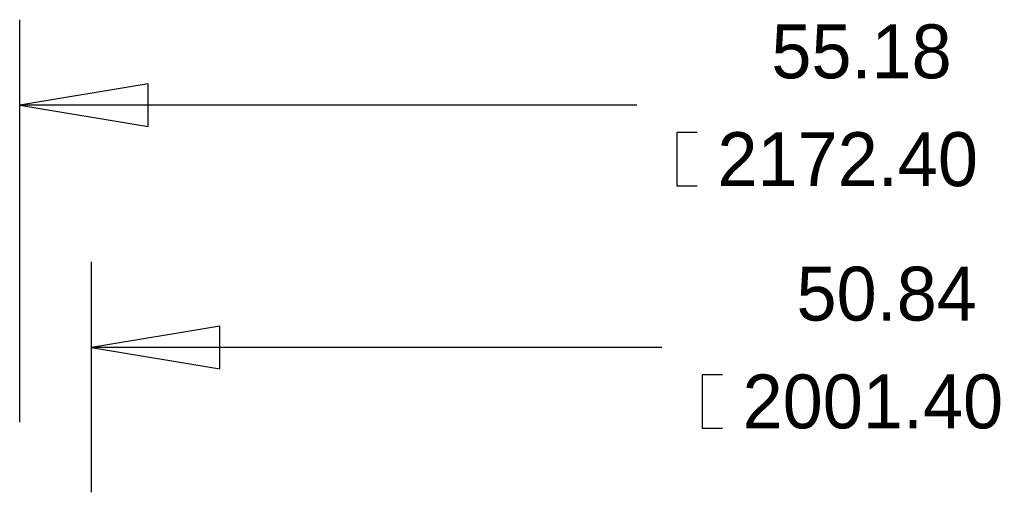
# Model space of a CAD drawing. Extents: x -9.2 to 76.7, y -8.3 to 44.6.
# Tile 5 of 10: x 6 to 35.3, y 30.6 to 44.6. Entities that reach past the tile are written whole.
import ezdxf

# ---------------------------------------------------------------- set-up
doc = ezdxf.new("R2010")
doc.units = 0
doc.layers.add('DIMENSION', color=1, linetype='CONTINUOUS')

msp = doc.modelspace()

# ---------------------------------------------------------------- linework, layer by layer
at = {"layer": 'DIMENSION'}
for points in [[(6.031992, 32.6517), (6.031992, 44.597066)], [(9.841992, 42.692066), (6.031992, 42.057066), (9.841992, 41.422066), (9.841992, 42.692066)], [(24.351996, 42.057066), (6.031992, 42.057066)], [(26.149046, 39.656766), (25.552146, 39.656766), (25.552146, 41.256966), (26.149046, 41.256966)], [(8.165592, 30.5689), (8.165592, 37.405818)], [(11.975592, 35.500818), (8.165592, 34.865818), (11.975592, 34.230818), (11.975592, 35.500818)], [(25.098756, 34.865818), (8.165592, 34.865818)], [(26.895806, 32.465518), (26.298906, 32.465518), (26.298906, 34.065718), (26.895806, 34.065718)]]:
    msp.add_lwpolyline(points, dxfattribs=at)

# ---------------------------------------------------------------- texts
for s, p in [('55.18', (28.346146, 42.857166)), ('2172.40', (26.745946, 39.656766)), ('50.84', (29.092906, 35.665918)), ('2001.40', (27.492706, 32.465518))]:
    msp.add_text(s, height=1.6002, dxfattribs=at).set_placement(p)

doc.saveas('drawing.dxf')
